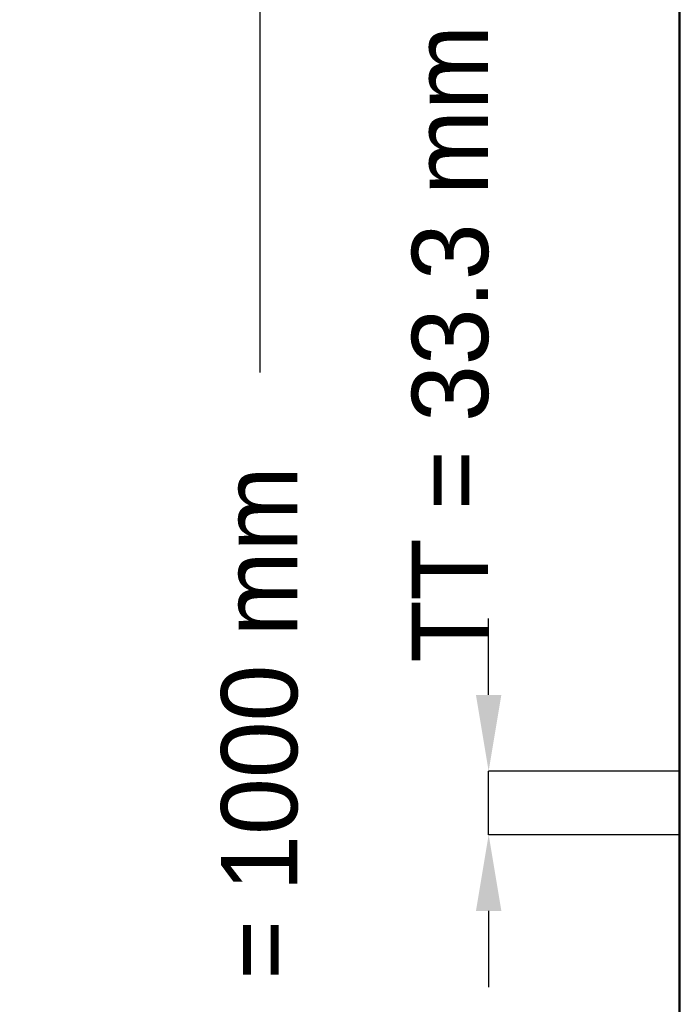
# Model space of a CAD drawing. Header units: millimetres. Extents: x -746 to 505, y -500 to 878.
# Tile 4 of 24: x -746 to -399, y -122 to 394. Entities that reach past the tile are written whole.
import ezdxf

# ---------------------------------------------------------------- set-up
doc = ezdxf.new("R2010")
doc.units = ezdxf.units.MM
doc.layers.add('AM_0', color=7, linetype='Continuous', lineweight=50)
doc.layers.add('AM_5', color=3, linetype='Continuous', lineweight=25)
doc.dimstyles.new('ISO-25', dxfattribs={"dimtxt": 2.5, "dimasz": 2.5, "dimexe": 1.25, "dimexo": 0.625, "dimtad": 1, "dimtxsty": 'Standard', "dimcen": 2.5, "dimadec": 0, "dimazin": 0, "dimtfac": 1, "dimtmove": 0, "dimatfit": 3, "dimfxl": 1, "dimarcsym": 0})

# ---------------------------------------------------------------- blocks, each defined once
blk = doc.blocks.new('104_d3c95mrna3xt0wd2hdo30phfz________0_in_LPP230331121180010003500_4')
at = {"layer": 'AM_0'}
blk.add_line((-400, -498), (-400, 498), dxfattribs=at)
blk = doc.blocks.new('*D107')
at = {"layer": 'AM_5', "color": 0, "lineweight": -2}
for p, q in [((-400, 500), (-620, 500)), ((-620, 460), (-620, 208.94)), ((-620, -460), (-620, -208.94)), ((-400, -500), (-620, -500))]:
    blk.add_line(p, q, dxfattribs=at)
at = {"layer": 'AM_5', "color": 0}
for points in [[(-613.33, 460), (-626.67, 460), (-620, 500)], [(-626.67, -460), (-613.33, -460), (-620, -500)]]:
    blk.add_solid(points, dxfattribs=at)
at = {"layer": 'Defpoints', "color": 0}
for p in [(-400, 500), (-620, -500), (-400, -500)]:
    blk.add_point(p, dxfattribs=at)
at = {"layer": 'AM_5', "color": 0, "insert": (-620, 0), "char_height": 40, "attachment_point": 5, "rotation": 90}
blk.add_mtext('B = 1000 mm', dxfattribs=at)
blk = doc.blocks.new('*D108')
at = {"layer": 'AM_5', "color": 0, "lineweight": -2}
for p, q in [((-500, 40), (-500, 80)), ((-400, 0), (-500, 0)), ((-500, -33.33), (-500, 0)), ((-400, -33.33), (-500, -33.33)), ((-500, -73.33), (-500, -113.33))]:
    blk.add_line(p, q, dxfattribs=at)
at = {"layer": 'AM_5', "color": 0}
for points in [[(-506.67, 40), (-493.33, 40), (-500, 0)], [(-493.33, -73.33), (-506.67, -73.33), (-500, -33.33)]]:
    blk.add_solid(points, dxfattribs=at)
at = {"layer": 'Defpoints', "color": 0}
for p in [(-500, 0), (-400, 0), (-400, -33.33)]:
    blk.add_point(p, dxfattribs=at)
at = {"layer": 'AM_5', "color": 0, "insert": (-520, 224), "char_height": 40, "attachment_point": 5, "rotation": 90}
blk.add_mtext('TT = 33.3 mm', dxfattribs=at)

msp = doc.modelspace()

# ---------------------------------------------------------------- block references
msp.add_blockref('104_d3c95mrna3xt0wd2hdo30phfz________0_in_LPP230331121180010003500_4', (0, 0))

# ---------------------------------------------------------------- dimensions: what is measured, and where the dimension line sits
at = {"layer": 'AM_5'}
for base, p1, p2, text, picture, middle in [((-620, -500), (-400, 500), (-400, -500), 'B = 1000 mm', '*D107', (-620, 0)), ((-500, 0), (-400, -33.33), (-400, 0), 'TT = 33.3 mm', '*D108', (-520, 224))]:
    dim = msp.add_linear_dim(base=base, p1=p1, p2=p2, angle=90, text=text, dimstyle='ISO-25', override={"dimtxt": 40, "dimasz": 40, "dimexe": 0, "dimexo": 0, "dimgap": 12}, dxfattribs=at)
    dim.commit()
    dim.dimension.update_dxf_attribs({"geometry": picture, "text_midpoint": middle, "dimtype": 160, "text_rotation": 90})

doc.saveas('drawing.dxf')
